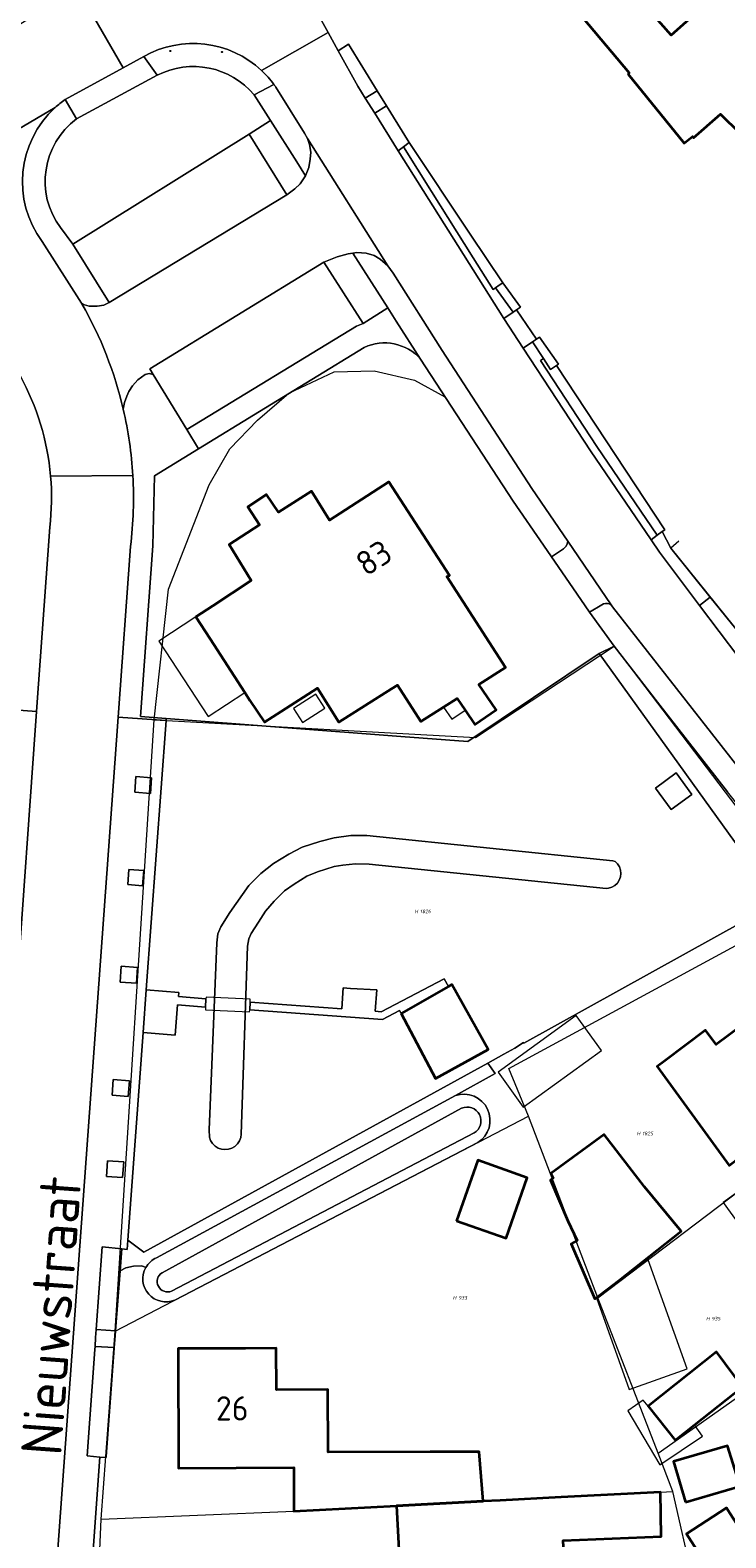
# Model space of a CAD drawing. Header units: metres. Extents: x 104777 to 177370, y 409697 to 438337.
# Tile 119 of 133: x 129805 to 129857, y 423525 to 423637. Entities that reach past the tile are written whole.
import ezdxf
from ezdxf.enums import TextEntityAlignment as Align
from ezdxf.lldxf.tags import DXFTag

# ---------------------------------------------------------------- set-up
doc = ezdxf.new("R2010")
doc.units = ezdxf.units.M
for name, color, linetype, lineweight in [('B-WE-GR-BEPLANTING_CULTUUR_HEESTERS-GV', 90, 'Continuous', 18), ('B-WE-GR-GROENVOORZIENING-GV', 80, 'Continuous', 18), ('B-WE-GR-HAAG-GV', 90, 'Continuous', 13), ('B-WE-IE-MEUBILAIR-S', 7, 'Continuous', 25), ('B-WE-IE-MEUBILAIR_WEGMEUBILAIR-GV', 7, 'Continuous', 18), ('B-WE-IE-TERREINAFSCHEIDING_KUNSTMATIG_HEKWERK-G', 20, 'IE-TERREINAFSCHEIDING_KUNSTMATIG-SO', 18), ('B-WE-IE-TERREINAFSCHEIDING_KUNSTMATIG_MUUR-GV', 90, 'Continuous', 18), ('B-WE-KG-GRENS_PERCEEL-G', 150, 'KG-PERCEEL-SO', 18), ('B-WE-KG-GRENS_PERCEEL-S', 150, 'Continuous', 25), ('B-WE-KW-KUNSTWERK_DEK-GV', 170, 'Continuous', 18), ('B-WE-OG-BEBOUWING-G', 7, 'Continuous', 35), ('B-WE-OG-BEBOUWING-GV', 7, 'Continuous', 35), ('B-WE-OG-BEBOUWING_HUISNUMMER-T18', 10, 'Continuous', 18), ('B-WE-OG-BEBOUWING_LUIFEL-GV', 7, 'Continuous', 18), ('B-WE-OG-BEBOUWING_SCHUUR-GV', 7, 'Continuous', 18), ('B-WE-OG-BEBOUWING_STRAATNAAM-T18', 10, 'Continuous', 18), ('B-WE-OG-TERREIN_BEGROEID-GV', 7, 'Continuous', 18), ('B-WE-OG-TERREIN_ERF-GV', 7, 'Continuous', 18), ('B-WE-OG-TERREIN_OEVER-GV', 7, 'Continuous', 18), ('B-WE-OG-WATER_SLOOT-GV', 120, 'Continuous', 18), ('B-WE-VH-OPENVERHARDING-GV', 90, 'Continuous', 18), ('B-WE-VH-OPENVERHARDING_BETONELEMENT-GV', 90, 'Continuous', 18), ('B-WE-VH-OPENVERHARDING_BETONSTRAATSTEEN-GV', 90, 'Continuous', 18), ('B-WE-VH-OPENVERHARDING_STRAATBAKSTEEN-GV', 90, 'Continuous', 18), ('B-WE-VH-OPENVERHARDING_TEGEL-GV', 90, 'Continuous', 18)]:
    doc.layers.add(name, color=color, linetype=linetype, lineweight=lineweight)
doc.styles.add('NLCS-ISO', font='NLCS-ISO.ttf')
doc.styles.add('NLCS-ISO-M20-T18', font='NLCS-ISO.ttf', dxfattribs={"height": 0.036})
doc.styles.get("Standard").update_dxf_attribs({"font": 'Romans.shx'})
doc.linetypes.add('IE-TERREINAFSCHEIDING_KUNSTMATIG-SO', pattern='A,4,[82,NLCS.SHX,S=0.75,R=90,X=0,Y=0],4,-2', length=10)
tags = doc.linetypes.add('KG-PERCEEL-SO', pattern='A,5.5,-2,["P",Standard,S=1.8,R=0,X=-0.5,Y=-0.9],-2,5.5,-2,[5,NLCS.SHX,S=0.75,R=0,X=0,Y=0],-2', length=19).pattern_tags.tags
tags[6] = DXFTag(74, 10)

# ---------------------------------------------------------------- blocks, each defined once
blk = doc.blocks.new('SKG-PERCEELNUMMER-SO')
at = {"style": 'NLCS-ISO', "oblique": 10, "flags": 1}
for tag, p in [('GEMEENTECODE', (0, 2.55)), ('PERCEELGROOTTE', (0, -2.45))]:
    blk.add_attdef(tag, text='', height=1.8, dxfattribs=at).set_placement(p, align=Align.MIDDLE_CENTER)
at = {"style": 'NLCS-ISO', "oblique": 10}
blk.add_attdef('SECTIE', text='', height=1.8, dxfattribs=at).set_placement((-0.5, 0), align=Align.MIDDLE_RIGHT)
blk.add_attdef('PERCEELNUMMER', text='', height=1.8, dxfattribs=at).set_placement((0.5, 0), align=Align.MIDDLE_LEFT)
blk = doc.blocks.new('SIE-MEUBILAIR_PAAL_AFSLUITPAAL-SO')
blk.add_circle((0, 0), 0.75)
at = {"style": 'NLCS-ISO'}
blk.add_text('af', height=0.75, dxfattribs=at).set_placement((0, 0.1), align=Align.MIDDLE_CENTER)

msp = doc.modelspace()

# ---------------------------------------------------------------- linework, layer by layer
at = {"layer": 'B-WE-GR-BEPLANTING_CULTUUR_HEESTERS-GV', "ltscale": 20, "flags": 128}
for points in [[(129823.99, 423624.866), (129824.599, 423625.317), (129824.992, 423625.676), (129825.375, 423626.256), (129824.74, 423627.3), (129822.789, 423630.359), (129821.223, 423629.36)], [(129828.891, 423620.542), (129828.545, 423620.495), (129827.727, 423620.266), (129826.753, 423619.881), (129829.667, 423615.329), (129831.482, 423616.489)], [(129809.883, 423540.81), (129811.315, 423540.708), (129811.648, 423545.149), (129811.771, 423546.781), (129810.33, 423546.93)], [(129809.792, 423539.558), (129809.774, 423539.32), (129809.2, 423531.46), (129810.16, 423531.36), (129810.611, 423531.327), (129810.617, 423531.403), (129811.219, 423539.428), (129811.222, 423539.468)]]:
    msp.add_lwpolyline(points, close=True, dxfattribs=at)
at = {"layer": 'B-WE-GR-GROENVOORZIENING-GV', "ltscale": 20, "flags": 128}
for points in [[(129830.51, 423630.91), (129831.379, 423631.448), (129830.683, 423632.568), (129829.806, 423632.031)], [(129839.456, 423617.962), (129839.743, 423618.164), (129840.002, 423618.346), (129837.594, 423621.951), (129833.06, 423628.736), (129832.644, 423628.417), (129834.719, 423625.12), (129837.813, 423620.205), (129839.29, 423617.858)], [(129843.98, 423612.223), (129843.546, 423611.921), (129843.009, 423612.736), (129842.792, 423612.595), (129846.964, 423606.217), (129851.446, 423599.642), (129851.814, 423599.911), (129852, 423600.042)], [(129812.82, 423581.764), (129812.732, 423580.607), (129813.892, 423580.519), (129813.979, 423581.676)], [(129812.296, 423574.884), (129812.211, 423573.766), (129813.314, 423573.682), (129813.398, 423574.8)], [(129811.74, 423567.71), (129811.652, 423566.546), (129812.855, 423566.455), (129812.943, 423567.619)], [(129811.14, 423559.326), (129811.052, 423558.162), (129812.254, 423558.071), (129812.342, 423559.235)], [(129810.721, 423553.312), (129810.633, 423552.148), (129811.836, 423552.057), (129811.924, 423553.221)]]:
    msp.add_lwpolyline(points, close=True, dxfattribs=at)
at = {"layer": 'B-WE-GR-HAAG-GV', "ltscale": 20, "flags": 128}
for points in [[(129830.51, 423630.91), (129831.379, 423631.448), (129830.683, 423632.568), (129829.806, 423632.031)], [(129840.002, 423618.346), (129837.594, 423621.951), (129833.06, 423628.736), (129832.644, 423628.417), (129834.719, 423625.12), (129837.813, 423620.205), (129839.29, 423617.858), (129839.456, 423617.962), (129839.743, 423618.164)], [(129843.009, 423612.736), (129842.792, 423612.595), (129846.964, 423606.217), (129851.446, 423599.642), (129851.814, 423599.911), (129852, 423600.042), (129843.98, 423612.223), (129843.546, 423611.921)]]:
    msp.add_lwpolyline(points, close=True, dxfattribs=at)
at = {"layer": 'B-WE-IE-MEUBILAIR_WEGMEUBILAIR-GV', "ltscale": 20, "flags": 128}
for points in [[(129812.82, 423581.764), (129812.732, 423580.607), (129813.892, 423580.519), (129813.979, 423581.676)], [(129812.296, 423574.884), (129812.211, 423573.766), (129813.314, 423573.682), (129813.398, 423574.8)], [(129811.74, 423567.71), (129811.652, 423566.546), (129812.855, 423566.455), (129812.943, 423567.619)], [(129811.14, 423559.326), (129811.052, 423558.162), (129812.254, 423558.071), (129812.342, 423559.235)], [(129810.721, 423553.312), (129810.633, 423552.148), (129811.836, 423552.057), (129811.924, 423553.221)]]:
    msp.add_lwpolyline(points, close=True, dxfattribs=at)
at = {"layer": 'B-WE-IE-TERREINAFSCHEIDING_KUNSTMATIG_HEKWERK-G', "ltscale": 20, "flags": 128}
for points in [[(129815.07, 423586.08), (129832.447, 423584.728), (129837.403, 423584.361), (129847.15, 423590.88)], [(129847.15, 423590.88), (129860.4, 423572.47)], [(129815.07, 423586.08), (129815.059, 423585.932)], [(129813.588, 423565.97), (129815.059, 423585.932)], [(129838.898, 423560.542), (129840.082, 423561.193), (129840.9, 423561.647), (129841.534, 423562.057), (129841.562, 423562.014), (129860.4, 423572.47)], [(129813.354, 423562.805), (129813.588, 423565.97)], [(129812.22, 423547.415), (129813.354, 423562.805)], [(129812.22, 423547.415), (129813.415, 423546.523), (129838.898, 423560.542)]]:
    msp.add_lwpolyline(points, dxfattribs=at)
at = {"layer": 'B-WE-IE-TERREINAFSCHEIDING_KUNSTMATIG_MUUR-GV', "ltscale": 20, "flags": 128}
for points in [[(129840.762, 423616.157), (129841.022, 423616.342), (129841.308, 423616.546), (129840.002, 423618.346), (129839.743, 423618.164), (129839.456, 423617.962)], [(129842.502, 423614.177), (129842.2, 423613.963), (129843.009, 423612.736), (129843.546, 423611.921), (129843.98, 423612.223), (129844.13, 423612.329), (129842.709, 423614.324)]]:
    msp.add_lwpolyline(points, close=True, dxfattribs=at)
at = {"layer": 'B-WE-KG-GRENS_PERCEEL-G', "ltscale": 20, "flags": 128}
for points in [[(129814.175, 423585.981), (129815.242, 423595.652), (129818.238, 423603.367), (129819.791, 423606.035), (129821.826, 423608.177), (129824.141, 423610.163), (129827.517, 423611.743), (129830.469, 423611.83), (129833.458, 423611.123), (129835.717, 423609.901), (129840.77, 423602.17), (129846.58, 423593.72), (129848.247, 423591.416)], [(129853.048, 423599.212), (129852.438, 423598.68), (129861.079, 423587.99)], [(129814.175, 423585.981), (129837.989, 423584.651), (129848.247, 423591.416)], [(129848.247, 423591.416), (129862.832, 423572.261)], [(129811.273, 423540.687), (129814.175, 423585.981)], [(129841.911, 423556.614), (129840.447, 423560.141), (129862.832, 423572.261)], [(129847.031, 423543.14), (129871.282, 423561.526)], [(129811.273, 423540.687), (129841.911, 423556.614)], [(129847.031, 423543.14), (129841.911, 423556.614)], [(129851.501, 423531.643), (129879.469, 423551.378)], [(129851.501, 423531.643), (129847.031, 423543.14)], [(129810.237, 423526.768), (129811.273, 423540.687)], [(129852.604, 423528.8), (129851.501, 423531.643)], [(129810.237, 423526.768), (129824.52, 423527.36), (129852.604, 423528.8)], [(129854.114, 423522.183), (129852.604, 423528.8)], [(129809.854, 423515.858), (129809.808, 423516.556), (129810.237, 423526.768)]]:
    msp.add_lwpolyline(points, dxfattribs=at)
at = {"layer": 'B-WE-KW-KUNSTWERK_DEK-GV', "ltscale": 20, "flags": 128}
msp.add_lwpolyline([(129818.013, 423565.306), (129817.984, 423564.685), (129817.974, 423564.493), (129821.246, 423564.338), (129821.254, 423564.492), (129821.28, 423565.06), (129821.29, 423565.272), (129818.019, 423565.426)], close=True, dxfattribs=at)
at = {"layer": 'B-WE-OG-BEBOUWING-G', "ltscale": 20, "flags": 128}
for points in [[(129817.266, 423593.601), (129818.329, 423591.972), (129820.886, 423587.991), (129821.27, 423587.394), (129822.345, 423585.789), (129823.593, 423586.599), (129826.269, 423588.314), (129827.843, 423585.804), (129831.747, 423588.271), (129832.189, 423588.55), (129833.922, 423585.835), (129835.603, 423586.908), (129836.617, 423587.556), (129837.209, 423586.694), (129837.94, 423585.63), (129839.507, 423586.707), (129838.22, 423588.579), (129840.21, 423589.85), (129835.86, 423596.58), (129836.06, 423596.66), (129831.57, 423603.6), (129827.16, 423600.75), (129825.82, 423602.92), (129823.38, 423601.35), (129822.5, 423602.67), (129821.12, 423601.76), (129821.98, 423600.42), (129819.74, 423598.97), (129821.356, 423596.303), (129818.515, 423594.419)], [(129852.015, 423560.721), (129851.431, 423560.284), (129856.765, 423552.967), (129857.627, 423553.63), (129860.019, 423555.47), (129860.038, 423555.484), (129860.45, 423555.79), (129864.46, 423558.79), (129859.86, 423564.94), (129855.81, 423561.91), (129855.02, 423562.97)], [(129844.825, 423548.844), (129845.505, 423547.393), (129845.059, 423547.145), (129846.827, 423543.087), (129848.608, 423544.426), (129853.215, 423548.092), (129850.509, 423551.38), (129847.518, 423555.242), (129843.566, 423552.369), (129843.723, 423552.021), (129843.528, 423551.874)], [(129832.129, 423527.756), (129838.543, 423528.079), (129838.255, 423531.749), (129834.612, 423531.738), (129827.066, 423531.71), (129827.049, 423536.362), (129823.234, 423536.348), (129823.223, 423539.415), (129820.94, 423539.41), (129815.94, 423539.39), (129815.97, 423530.54), (129824.51, 423530.58), (129824.52, 423527.36)], [(129838.543, 423528.079), (129832.129, 423527.756), (129832.559, 423519.361), (129844.743, 423519.986), (129844.477, 423525.169), (129851.741, 423525.475), (129851.673, 423528.751), (129844.313, 423528.374), (129839.815, 423528.143)]]:
    msp.add_lwpolyline(points, close=True, dxfattribs=at)
at = {"layer": 'B-WE-OG-BEBOUWING-GV', "ltscale": 20, "flags": 128}
for points in [[(129843.046, 423641.45), (129844.657, 423639.526), (129849.36, 423633.91), (129849.3, 423633.8), (129853.44, 423628.68), (129854.05, 423629.17), (129854.13, 423629.09), (129856.14, 423630.84), (129859, 423628.02), (129866.22, 423622.29), (129866.73, 423622.88), (129871.02, 423618.71), (129876.505, 423624.155), (129878.02, 423625.66), (129873.5, 423629.65), (129872.13, 423628.35), (129856.95, 423640.69), (129856.42, 423640.214), (129852.48, 423636.68), (129842.58, 423647.9), (129839.78, 423645.35)], [(129817.266, 423593.601), (129818.329, 423591.972), (129820.886, 423587.991), (129821.27, 423587.394), (129822.345, 423585.789), (129823.593, 423586.599), (129826.269, 423588.314), (129827.843, 423585.804), (129831.747, 423588.271), (129832.189, 423588.55), (129833.922, 423585.835), (129835.603, 423586.908), (129836.617, 423587.556), (129837.209, 423586.694), (129837.94, 423585.63), (129839.507, 423586.707), (129838.22, 423588.579), (129840.21, 423589.85), (129835.86, 423596.58), (129836.06, 423596.66), (129831.57, 423603.6), (129827.16, 423600.75), (129825.82, 423602.92), (129823.38, 423601.35), (129822.5, 423602.67), (129821.12, 423601.76), (129821.98, 423600.42), (129819.74, 423598.97), (129821.356, 423596.303), (129818.515, 423594.419)], [(129832.468, 423564.222), (129835.021, 423559.41), (129838.924, 423561.545), (129836.219, 423566.363), (129835.976, 423566.224)], [(129852.015, 423560.721), (129851.431, 423560.284), (129856.765, 423552.967), (129857.627, 423553.63), (129860.019, 423555.47), (129860.038, 423555.484), (129860.45, 423555.79), (129864.46, 423558.79), (129859.86, 423564.94), (129855.81, 423561.91), (129855.02, 423562.97)], [(129844.825, 423548.844), (129845.505, 423547.393), (129845.059, 423547.145), (129846.827, 423543.087), (129848.608, 423544.426), (129853.215, 423548.092), (129850.509, 423551.38), (129847.518, 423555.242), (129843.566, 423552.369), (129843.723, 423552.021), (129843.528, 423551.874)], [(129836.583, 423548.868), (129840.239, 423547.578), (129841.817, 423552.05), (129838.161, 423553.34)], [(129832.129, 423527.756), (129838.543, 423528.079), (129838.255, 423531.749), (129834.612, 423531.738), (129827.066, 423531.71), (129827.049, 423536.362), (129823.234, 423536.348), (129823.223, 423539.415), (129820.94, 423539.41), (129815.94, 423539.39), (129815.97, 423530.54), (129824.51, 423530.58), (129824.52, 423527.36)], [(129854.195, 423533.737), (129857.767, 423536.57), (129855.828, 423539.14), (129850.773, 423535.132), (129852.773, 423532.609)], [(129853.528, 423528.021), (129857.594, 423529.209), (129856.656, 423532.198), (129852.649, 423531.026)], [(129838.543, 423528.079), (129832.129, 423527.756), (129832.559, 423519.361), (129844.743, 423519.986), (129844.477, 423525.169), (129851.741, 423525.475), (129851.673, 423528.751), (129844.313, 423528.374), (129839.815, 423528.143)], [(129858.469, 423524.657), (129858.41, 423524.749), (129856.83, 423527.2), (129856.58, 423527.589), (129853.607, 423525.672), (129855.496, 423522.741)]]:
    msp.add_lwpolyline(points, close=True, dxfattribs=at)
at = {"layer": 'B-WE-OG-BEBOUWING_LUIFEL-GV', "ltscale": 20, "flags": 128}
for points in [[(129817.266, 423593.601), (129814.522, 423591.801), (129818.184, 423586.219), (129820.886, 423587.991), (129818.329, 423591.972)], [(129836.617, 423587.556), (129835.603, 423586.908), (129836.218, 423586.013), (129837.209, 423586.694)], [(129839.646, 423559.861), (129841.521, 423557.281), (129847.302, 423561.482), (129845.427, 423564.062)], [(129861.265, 423553.775), (129858.799, 423551.997), (129856.333, 423550.218), (129858.083, 423547.792), (129858.41, 423548.014), (129858.951, 423548.418), (129858.89, 423548.5), (129862.89, 423551.5), (129862.95, 423551.41), (129865.588, 423553.374), (129863.918, 423555.688)], [(129850.782, 423545.966), (129846.945, 423543.159), (129849.365, 423536.35), (129853.668, 423537.886)], [(129854.195, 423533.737), (129852.773, 423532.609), (129850.773, 423535.132), (129850.393, 423535.564), (129849.257, 423534.778), (129851.643, 423530.783), (129854.793, 423532.905)]]:
    msp.add_lwpolyline(points, close=True, dxfattribs=at)
at = {"layer": 'B-WE-OG-BEBOUWING_SCHUUR-GV', "ltscale": 20, "flags": 128}
msp.add_lwpolyline([(129824.491, 423586.82), (129825.157, 423585.774), (129826.81, 423586.826), (129826.144, 423587.873)], close=True, dxfattribs=at)
at = {"layer": 'B-WE-OG-TERREIN_BEGROEID-GV', "ltscale": 20}
for points in [[(129821.57, 423632.27, 0.3500805), (129814.4, 423633.72)], [(129808.43, 423630.49, 0.4141263), (129807.23, 423622.43)], [(129813.55, 423545.391, -0.1629807), (129814.353, 423546.122)]]:
    msp.add_lwpolyline(points, format="xyb", dxfattribs=at)
at = {"layer": 'B-WE-OG-TERREIN_BEGROEID-GV', "ltscale": 20, "flags": 128}
for points in [[(129814.4, 423633.72), (129808.43, 423630.49)], [(129807.23, 423622.43), (129808.15, 423621.218), (129821.223, 423629.36), (129822.789, 423630.359), (129821.57, 423632.27)], [(129814.353, 423546.122), (129836.496, 423558.131), (129839.435, 423559.767), (129838.898, 423560.542), (129813.415, 423546.523), (129812.22, 423547.415), (129812.17, 423546.74)], [(129812.17, 423546.74), (129811.771, 423546.781), (129811.648, 423545.149), (129812.064, 423545.385), (129812.636, 423545.492), (129813.268, 423545.516), (129813.55, 423545.391)]]:
    msp.add_lwpolyline(points, dxfattribs=at)
for points in [[(129815.07, 423586.08), (129815.059, 423585.932), (129813.588, 423565.97), (129816.003, 423565.776), (129815.978, 423565.47), (129818.013, 423565.306), (129817.984, 423564.685), (129815.914, 423564.852), (129815.734, 423562.614), (129813.354, 423562.805), (129812.22, 423547.415), (129813.415, 423546.523), (129838.898, 423560.542), (129840.082, 423561.193), (129840.9, 423561.647), (129841.534, 423562.057), (129841.562, 423562.014), (129860.4, 423572.47), (129847.15, 423590.88), (129837.403, 423584.361), (129832.447, 423584.728)], [(129852.475, 423579.317), (129851.303, 423580.919), (129852.843, 423582.046), (129854.016, 423580.444)], [(129829.94, 423577.403), (129828.746, 423577.397), (129827.497, 423577.229), (129826.44, 423576.956), (129825.15, 423576.526), (129824.156, 423576.027), (129823.014, 423575.328), (129822.083, 423574.589), (129821.19, 423573.691), (129819.769, 423571.696), (129819.113, 423570.637), (129818.901, 423570.128), (129818.817, 423569.439), (129818.241, 423555.593), (129818.268, 423555.042), (129818.358, 423554.795), (129818.501, 423554.574), (129818.688, 423554.389), (129818.911, 423554.25), (129819.158, 423554.162), (129819.419, 423554.131), (129819.681, 423554.157), (129819.931, 423554.239), (129820.156, 423554.374), (129820.347, 423554.555), (129820.494, 423554.773), (129820.59, 423555.018), (129820.63, 423555.278), (129821.098, 423569.211), (129821.177, 423569.755), (129821.366, 423570.14), (129821.898, 423570.983), (129822.415, 423571.79), (129823.067, 423572.536), (129823.819, 423573.308), (129824.549, 423573.795), (129825.493, 423574.397), (129826.27, 423574.699), (129827.497, 423575.101), (129828.148, 423575.203), (129829.078, 423575.295), (129830.091, 423575.283), (129847.651, 423573.464), (129847.836, 423573.489), (129848.08, 423573.567), (129848.301, 423573.697), (129848.486, 423573.875), (129848.627, 423574.089), (129848.715, 423574.33), (129848.746, 423574.585), (129848.718, 423574.84), (129848.634, 423575.082), (129848.496, 423575.299), (129848.314, 423575.479), (129848.147, 423575.529)], [(129818.241, 423555.593), (129818.817, 423569.439), (129818.901, 423570.128), (129819.113, 423570.637), (129819.769, 423571.696), (129821.19, 423573.691), (129822.083, 423574.589), (129823.014, 423575.328), (129824.156, 423576.027), (129825.15, 423576.526), (129826.44, 423576.956), (129827.497, 423577.229), (129828.746, 423577.397), (129829.94, 423577.403), (129848.147, 423575.529), (129848.314, 423575.479), (129848.496, 423575.299), (129848.634, 423575.082), (129848.718, 423574.84), (129848.746, 423574.585), (129848.715, 423574.33), (129848.627, 423574.089), (129848.486, 423573.875), (129848.301, 423573.697), (129848.08, 423573.567), (129847.836, 423573.489), (129847.651, 423573.464), (129830.091, 423575.283), (129829.078, 423575.295), (129828.148, 423575.203), (129827.497, 423575.101), (129826.27, 423574.699), (129825.493, 423574.397), (129824.549, 423573.795), (129823.819, 423573.308), (129823.067, 423572.536), (129822.415, 423571.79), (129821.898, 423570.983), (129821.366, 423570.14), (129821.177, 423569.755), (129821.098, 423569.211), (129820.63, 423555.278), (129820.59, 423555.018), (129820.494, 423554.773), (129820.347, 423554.555), (129820.156, 423554.374), (129819.931, 423554.239), (129819.681, 423554.157), (129819.419, 423554.131), (129819.158, 423554.162), (129818.911, 423554.25), (129818.688, 423554.389), (129818.501, 423554.574), (129818.358, 423554.795), (129818.268, 423555.042)], [(129832.468, 423564.222), (129832.359, 423564.427), (129831.101, 423563.77), (129821.254, 423564.492), (129821.28, 423565.06), (129828.076, 423564.562), (129828.178, 423566.108), (129828.721, 423566.072), (129830.67, 423565.98), (129830.544, 423564.381), (129830.982, 423564.349), (129835.656, 423566.792), (129835.976, 423566.224), (129836.219, 423566.363), (129838.924, 423561.545), (129835.021, 423559.41)]]:
    msp.add_lwpolyline(points, close=True, dxfattribs=at)
at = {"layer": 'B-WE-OG-TERREIN_ERF-GV', "ltscale": 20, "flags": 128}
for points in [[(129818.58, 423652.25), (129827.062, 423636.881), (129827.803, 423635.539), (129828.561, 423636.022), (129830.683, 423632.568), (129831.379, 423631.448), (129833.06, 423628.736), (129837.594, 423621.951), (129840.002, 423618.346), (129841.308, 423616.546), (129841.022, 423616.342), (129842.502, 423614.177), (129842.709, 423614.324), (129844.13, 423612.329), (129843.98, 423612.223), (129852, 423600.042), (129851.814, 423599.911), (129852.438, 423598.68), (129855.375, 423595.046), (129860.74, 423588.41)], [(129842.58, 423647.9), (129852.48, 423636.68), (129856.42, 423640.214)], [(129948.173, 423563.721), (129939.658, 423570.867), (129931.972, 423576.838), (129923.224, 423584.039), (129903.616, 423599.119), (129901.642, 423600.784), (129899.066, 423602.956), (129898.334, 423603.574), (129897.978, 423603.874), (129890.121, 423611.289), (129882.811, 423618.343), (129876.505, 423624.155), (129871.02, 423618.71), (129866.73, 423622.88), (129866.22, 423622.29), (129859, 423628.02), (129856.14, 423630.84), (129854.13, 423629.09), (129854.05, 423629.17), (129853.44, 423628.68), (129849.3, 423633.8), (129849.36, 423633.91), (129844.657, 423639.526)], [(129829.73, 423613.55), (129821.98, 423608.8), (129817.468, 423606.046), (129814.206, 423604.055), (129814.067, 423598.856), (129813.17, 423586.22), (129815.07, 423586.08), (129832.447, 423584.728), (129837.403, 423584.361), (129847.15, 423590.88), (129848.247, 423591.416), (129846.423, 423593.949), (129845.193, 423595.737), (129843.607, 423598.043), (129843.018, 423598.9), (129840.77, 423602.17), (129833.91, 423612.69)], [(129900.109, 423520.524), (129896.02, 423526.824), (129891.97, 423532.86), (129888.81, 423537.58), (129888.75, 423538.25), (129880.93, 423549.01), (129881.38, 423549.36), (129871.955, 423561.321), (129865.086, 423570.039), (129862.54, 423573.27), (129860.4, 423572.47), (129841.562, 423562.014), (129841.534, 423562.057), (129840.9, 423561.647), (129840.082, 423561.193), (129838.898, 423560.542), (129839.435, 423559.767), (129836.496, 423558.131)], [(129838.148, 423554.658), (129815.697, 423542.987)], [(129813.55, 423545.391), (129813.268, 423545.516), (129812.636, 423545.492), (129812.064, 423545.385), (129811.648, 423545.149), (129811.315, 423540.708), (129811.287, 423540.329), (129811.222, 423539.468), (129811.219, 423539.428), (129810.617, 423531.403), (129810.611, 423531.327), (129810.16, 423531.36), (129809.49, 423522.03), (129808.58, 423521.31)]]:
    msp.add_lwpolyline(points, dxfattribs=at)
at = {"layer": 'B-WE-OG-TERREIN_ERF-GV', "ltscale": 20}
for points in [[(129833.91, 423612.69, 0.3344674), (129829.73, 423613.55)], [(129836.496, 423558.131, -0.8907919), (129838.148, 423554.658)], [(129815.697, 423542.987, -0.7117128), (129813.55, 423545.391)]]:
    msp.add_lwpolyline(points, format="xyb", dxfattribs=at)
at = {"layer": 'B-WE-OG-TERREIN_ERF-GV', "ltscale": 20, "flags": 128}
for points in [[(129820.886, 423587.991), (129818.329, 423591.972), (129817.266, 423593.601), (129818.515, 423594.419), (129821.356, 423596.303), (129819.74, 423598.97), (129821.98, 423600.42), (129821.12, 423601.76), (129822.5, 423602.67), (129823.38, 423601.35), (129825.82, 423602.92), (129827.16, 423600.75), (129831.57, 423603.6), (129836.06, 423596.66), (129835.86, 423596.58), (129840.21, 423589.85), (129838.22, 423588.579), (129839.507, 423586.707), (129837.94, 423585.63), (129837.209, 423586.694), (129836.617, 423587.556), (129835.603, 423586.908), (129833.922, 423585.835), (129832.189, 423588.55), (129831.747, 423588.271), (129827.843, 423585.804), (129826.269, 423588.314), (129823.593, 423586.599), (129822.345, 423585.789), (129821.27, 423587.394)], [(129855.375, 423595.046), (129852.438, 423598.68), (129851.814, 423599.911), (129851.446, 423599.642), (129850.986, 423599.305), (129851.61, 423598.39), (129854.584, 423594.449)], [(129857.627, 423553.63), (129856.765, 423552.967), (129851.431, 423560.284), (129852.015, 423560.721), (129855.02, 423562.97), (129855.81, 423561.91), (129859.86, 423564.94), (129864.46, 423558.79), (129860.45, 423555.79), (129860.038, 423555.484), (129860.019, 423555.47)], [(129844.825, 423548.844), (129843.528, 423551.874), (129843.723, 423552.021), (129843.566, 423552.369), (129847.518, 423555.242), (129850.509, 423551.38), (129853.215, 423548.092), (129848.608, 423544.426), (129846.827, 423543.087), (129845.059, 423547.145), (129845.505, 423547.393)], [(129836.583, 423548.868), (129838.161, 423553.34), (129841.817, 423552.05), (129840.239, 423547.578)], [(129832.129, 423527.756), (129824.52, 423527.36), (129824.51, 423530.58), (129815.97, 423530.54), (129815.94, 423539.39), (129820.94, 423539.41), (129823.223, 423539.415), (129823.234, 423536.348), (129827.049, 423536.362), (129827.066, 423531.71), (129834.612, 423531.738), (129838.255, 423531.749), (129838.543, 423528.079), (129839.815, 423528.143), (129844.313, 423528.374), (129851.673, 423528.751), (129851.741, 423525.475), (129844.477, 423525.169), (129844.743, 423519.986), (129832.559, 423519.361)], [(129850.773, 423535.132), (129855.828, 423539.14), (129857.767, 423536.57), (129854.195, 423533.737), (129852.773, 423532.609)], [(129853.528, 423528.021), (129852.649, 423531.026), (129856.656, 423532.198), (129857.594, 423529.209)], [(129858.41, 423524.749), (129858.469, 423524.657), (129855.496, 423522.741), (129853.607, 423525.672), (129856.58, 423527.589), (129856.83, 423527.2)]]:
    msp.add_lwpolyline(points, close=True, dxfattribs=at)
at = {"layer": 'B-WE-OG-TERREIN_OEVER-GV', "ltscale": 20, "flags": 128}
for points in [[(129836.496, 423558.131), (129814.353, 423546.122)], [(129814.763, 423545.015), (129836.944, 423557.2)], [(129837.87, 423555.367), (129815.465, 423543.648)], [(129815.697, 423542.987), (129838.148, 423554.658)]]:
    msp.add_lwpolyline(points, dxfattribs=at)
at = {"layer": 'B-WE-OG-TERREIN_OEVER-GV', "ltscale": 20}
for points in [[(129838.148, 423554.658, 0.8907919), (129836.496, 423558.131)], [(129836.944, 423557.2, -0.9485558), (129837.87, 423555.367)], [(129814.353, 423546.122, 0.1629807), (129813.55, 423545.391)], [(129813.55, 423545.391, 0.7117128), (129815.697, 423542.987)], [(129815.465, 423543.648, -0.9199589), (129814.763, 423545.015)]]:
    msp.add_lwpolyline(points, format="xyb", dxfattribs=at)
at = {"layer": 'B-WE-OG-WATER_SLOOT-GV', "ltscale": 20, "flags": 128}
for points in [[(129836.944, 423557.2), (129814.763, 423545.015)], [(129815.465, 423543.648), (129837.87, 423555.367)]]:
    msp.add_lwpolyline(points, dxfattribs=at)
at = {"layer": 'B-WE-OG-WATER_SLOOT-GV', "ltscale": 20}
for points in [[(129837.87, 423555.367, 0.9485558), (129836.944, 423557.2)], [(129814.763, 423545.015, 0.9199589), (129815.465, 423543.648)]]:
    msp.add_lwpolyline(points, format="xyb", dxfattribs=at)
at = {"layer": 'B-WE-VH-OPENVERHARDING-GV', "ltscale": 20, "flags": 128}
for points in [[(129847.15, 423590.88), (129860.4, 423572.47), (129862.54, 423573.27), (129856.652, 423580.637), (129851.456, 423587.267), (129848.247, 423591.416)], [(129852.475, 423579.317), (129854.016, 423580.444), (129852.843, 423582.046), (129851.303, 423580.919)]]:
    msp.add_lwpolyline(points, close=True, dxfattribs=at)
at = {"layer": 'B-WE-VH-OPENVERHARDING_BETONELEMENT-GV', "ltscale": 20, "flags": 128}
msp.add_lwpolyline([(129817.984, 423564.685), (129817.974, 423564.493), (129821.246, 423564.338), (129821.254, 423564.492), (129821.28, 423565.06), (129821.29, 423565.272), (129818.019, 423565.426), (129818.013, 423565.306)], close=True, dxfattribs=at)
at = {"layer": 'B-WE-VH-OPENVERHARDING_BETONSTRAATSTEEN-GV', "ltscale": 20, "flags": 128}
for points in [[(129822.135, 423634.068), (129827.062, 423636.881), (129818.58, 423652.25), (129817.385, 423654.474)], [(129809.65, 423640.87), (129808.487, 423640.15), (129811.885, 423634.281), (129813.4, 423635.11)], [(129807.57, 423631.92), (129811.885, 423634.281), (129808.487, 423640.15), (129787.06, 423626.88), (129778.275, 423621.435), (129776.283, 423620.2), (129767.401, 423614.695), (129766.208, 423613.955), (129749.29, 423603.47)], [(129749.21, 423596.02), (129777.39, 423613.48), (129789.45, 423621.09), (129790.232, 423621.551), (129806.831, 423631.324)], [(129806.831, 423631.324), (129790.232, 423621.551), (129790.26, 423621.475)], [(129813.844, 423611.965), (129826.753, 423619.881), (129827.727, 423620.266), (129828.545, 423620.495), (129828.891, 423620.542), (129829.199, 423620.583), (129829.886, 423620.539), (129830.464, 423620.365), (129830.924, 423620.101), (129831.48, 423619.61), (129825.522, 423629.038), (129825.678, 423628.584), (129825.773, 423628.027), (129825.739, 423627.508), (129825.63, 423626.877), (129825.375, 423626.256), (129824.992, 423625.676), (129824.599, 423625.317), (129823.99, 423624.866), (129810.83, 423616.88), (129810.436, 423616.684), (129809.941, 423616.607), (129809.369, 423616.607), (129809.024, 423616.702), (129808.786, 423616.833), (129808.82, 423616.78)], [(129808.82, 423616.78), (129808.786, 423616.833), (129805.88, 423621.4)], [(129811.888, 423608.973), (129811.978, 423609.476), (129812.142, 423609.949), (129812.287, 423610.303), (129812.562, 423610.707), (129812.973, 423611.146), (129813.508, 423611.551), (129813.81, 423611.633), (129814.091, 423611.563), (129813.844, 423611.965)], [(129806.5, 423604.02), (129812.596, 423604.064)], [(129812.596, 423604.064), (129806.5, 423604.02)], [(129806.44, 423600.24), (129805.467, 423586.593), (129803.949, 423565.291), (129803.528, 423559.383), (129803.171, 423554.379), (129801.697, 423533.69), (129801.494, 423530.846), (129801.25, 423527.417), (129801.215, 423526.919), (129800.26, 423513.51)], [(129806.76, 423520.79), (129811.502, 423586.169), (129812.42, 423598.82)]]:
    msp.add_lwpolyline(points, dxfattribs=at)
at = {"layer": 'B-WE-VH-OPENVERHARDING_BETONSTRAATSTEEN-GV', "ltscale": 20}
for points in [[(129813.4, 423635.11, -0.3278407), (129822.135, 423634.068)], [(129806.831, 423631.324, -0.032241), (129807.57, 423631.92)], [(129805.88, 423621.4, -0.3839002), (129806.831, 423631.324)], [(129808.82, 423616.78, -0.0727459), (129811.888, 423608.973)], [(129811.888, 423608.973, 0.0727459), (129808.82, 423616.78)], [(129804.24, 423611.47, -0.105196), (129806.5, 423604.02)], [(129812.596, 423604.064, 0.0429471), (129811.888, 423608.973)], [(129806.5, 423604.02, -0.0507977), (129806.44, 423600.24)], [(129812.42, 423598.82, 0.0453853), (129812.596, 423604.064)]]:
    msp.add_lwpolyline(points, format="xyb", dxfattribs=at)
at = {"layer": 'B-WE-VH-OPENVERHARDING_BETONSTRAATSTEEN-GV', "ltscale": 20, "flags": 128}
for points in [[(129823.99, 423624.866), (129821.223, 423629.36), (129808.15, 423621.218), (129810.83, 423616.88)], [(129840.762, 423616.157), (129839.456, 423617.962), (129839.29, 423617.858), (129837.813, 423620.205), (129834.719, 423625.12), (129832.644, 423628.417), (129832.26, 423628.123), (129840.085, 423615.69)], [(129826.753, 423619.881), (129813.844, 423611.965), (129814.091, 423611.563), (129816.6, 423607.47), (129829.17, 423615.14), (129829.667, 423615.329)], [(129841.522, 423613.494), (129846.49, 423605.9), (129850.986, 423599.305), (129851.446, 423599.642), (129846.964, 423606.217), (129842.792, 423612.595), (129843.009, 423612.736), (129842.2, 423613.963)], [(129860.74, 423588.41), (129855.375, 423595.046), (129854.584, 423594.449), (129857.496, 423590.591), (129859.806, 423587.671)]]:
    msp.add_lwpolyline(points, close=True, dxfattribs=at)
at = {"layer": 'B-WE-VH-OPENVERHARDING_STRAATBAKSTEEN-GV', "ltscale": 20, "flags": 128}
for points in [[(129857.496, 423590.591), (129854.584, 423594.449), (129851.61, 423598.39), (129850.986, 423599.305), (129846.49, 423605.9), (129841.522, 423613.494), (129840.085, 423615.69), (129832.26, 423628.123), (129830.51, 423630.91), (129829.806, 423632.031), (129829.26, 423632.9), (129827.803, 423635.539), (129827.062, 423636.881), (129822.135, 423634.068)], [(129823.19, 423632.84), (129825.312, 423629.425), (129825.522, 423629.038), (129831.48, 423619.61), (129831.884, 423619.065), (129835.52, 423613.32), (129842.15, 423603.11), (129844.816, 423599.201), (129848.032, 423594.483), (129848.13, 423594.34), (129863.51, 423574.7), (129883.23, 423549.75), (129894.25, 423534.51), (129902.49, 423522.57), (129911.14, 423507.86), (129914.02, 423502.81)]]:
    msp.add_lwpolyline(points, dxfattribs=at)
for points in [[(129828.561, 423636.022), (129827.803, 423635.539), (129829.26, 423632.9), (129829.806, 423632.031), (129830.683, 423632.568)], [(129830.51, 423630.91), (129832.26, 423628.123), (129832.644, 423628.417), (129833.06, 423628.736), (129831.379, 423631.448)], [(129842.2, 423613.963), (129842.502, 423614.177), (129841.022, 423616.342), (129840.762, 423616.157), (129840.085, 423615.69), (129841.522, 423613.494)], [(129843.607, 423598.043), (129845.193, 423595.737), (129846.423, 423593.949), (129847.335, 423594.487), (129847.466, 423594.553), (129847.61, 423594.587), (129847.758, 423594.586), (129847.901, 423594.551), (129848.032, 423594.483), (129844.816, 423599.201), (129844.764, 423598.991), (129844.659, 423598.803), (129844.508, 423598.648)]]:
    msp.add_lwpolyline(points, close=True, dxfattribs=at)
at = {"layer": 'B-WE-VH-OPENVERHARDING_STRAATBAKSTEEN-GV', "ltscale": 20}
for points in [[(129822.135, 423634.068, -0.0465859), (129823.045, 423633.044)], [(129823.045, 423633.044, -0.0143995), (129823.19, 423632.84)]]:
    msp.add_lwpolyline(points, format="xyb", dxfattribs=at)
at = {"layer": 'B-WE-VH-OPENVERHARDING_TEGEL-GV', "ltscale": 20, "flags": 128}
for points in [[(129811.885, 423634.281), (129807.57, 423631.92), (129808.43, 423630.49), (129814.4, 423633.72), (129813.4, 423635.11)], [(129833.91, 423612.69), (129840.77, 423602.17), (129843.018, 423598.9), (129843.607, 423598.043), (129844.508, 423598.648), (129844.659, 423598.803), (129844.764, 423598.991), (129844.816, 423599.201), (129842.15, 423603.11), (129835.52, 423613.32), (129831.884, 423619.065), (129831.48, 423619.61), (129830.924, 423620.101), (129830.464, 423620.365), (129829.886, 423620.539), (129829.199, 423620.583), (129828.891, 423620.542), (129831.482, 423616.489), (129832.109, 423615.507)], [(129805.467, 423586.593), (129803.799, 423586.71), (129802.234, 423565.032), (129803.418, 423564.997), (129803.611, 423565.009), (129803.765, 423565.049), (129803.845, 423565.112), (129803.913, 423565.21), (129803.949, 423565.291)], [(129812.82, 423581.764), (129813.979, 423581.676), (129813.892, 423580.519), (129812.732, 423580.607)], [(129812.296, 423574.884), (129813.398, 423574.8), (129813.314, 423573.682), (129812.211, 423573.766)], [(129811.74, 423567.71), (129812.943, 423567.619), (129812.855, 423566.455), (129811.652, 423566.546)], [(129817.984, 423564.685), (129818.013, 423565.306), (129815.978, 423565.47), (129816.003, 423565.776), (129813.588, 423565.97), (129813.354, 423562.805), (129815.734, 423562.614), (129815.914, 423564.852)], [(129821.254, 423564.492), (129831.101, 423563.77), (129832.359, 423564.427), (129832.468, 423564.222), (129835.976, 423566.224), (129835.656, 423566.792), (129830.982, 423564.349), (129830.544, 423564.381), (129830.67, 423565.98), (129828.721, 423566.072), (129828.178, 423566.108), (129828.076, 423564.562), (129821.28, 423565.06)], [(129811.14, 423559.326), (129812.342, 423559.235), (129812.254, 423558.071), (129811.052, 423558.162)], [(129810.721, 423553.312), (129811.924, 423553.221), (129811.836, 423552.057), (129810.633, 423552.148)], [(129811.315, 423540.708), (129809.883, 423540.81), (129809.84, 423540.221), (129809.792, 423539.558), (129811.222, 423539.468), (129811.287, 423540.329)]]:
    msp.add_lwpolyline(points, close=True, dxfattribs=at)
at = {"layer": 'B-WE-VH-OPENVERHARDING_TEGEL-GV', "ltscale": 20}
for points in [[(129822.135, 423634.068, 0.3278407), (129813.4, 423635.11)], [(129814.4, 423633.72, -0.3500805), (129821.57, 423632.27)], [(129823.045, 423633.044, 0.0465859), (129822.135, 423634.068)], [(129823.19, 423632.84, 0.0143995), (129823.045, 423633.044)], [(129807.57, 423631.92, 0.032241), (129806.831, 423631.324)], [(129806.831, 423631.324, 0.3839002), (129805.88, 423621.4)], [(129807.23, 423622.43, -0.4141263), (129808.43, 423630.49)], [(129829.73, 423613.55, -0.3344674), (129833.91, 423612.69)], [(129806.5, 423604.02, 0.105196), (129804.24, 423611.47)], [(129811.888, 423608.973, -0.0429471), (129812.596, 423604.064)], [(129806.44, 423600.24, 0.0507977), (129806.5, 423604.02)], [(129812.596, 423604.064, -0.0453853), (129812.42, 423598.82)]]:
    msp.add_lwpolyline(points, format="xyb", dxfattribs=at)
at = {"layer": 'B-WE-VH-OPENVERHARDING_TEGEL-GV', "ltscale": 20, "flags": 128}
for points in [[(129813.4, 423635.11), (129814.4, 423633.72)], [(129821.57, 423632.27), (129823.045, 423633.044)], [(129823.045, 423633.044), (129821.57, 423632.27), (129822.789, 423630.359), (129824.74, 423627.3), (129825.375, 423626.256), (129825.63, 423626.877), (129825.739, 423627.508), (129825.773, 423628.027), (129825.678, 423628.584), (129825.522, 423629.038), (129825.312, 423629.425), (129823.19, 423632.84)], [(129808.43, 423630.49), (129807.57, 423631.92)], [(129805.88, 423621.4), (129808.786, 423616.833), (129809.024, 423616.702), (129809.369, 423616.607), (129809.941, 423616.607), (129810.436, 423616.684), (129810.83, 423616.88), (129808.15, 423621.218), (129807.23, 423622.43)], [(129833.91, 423612.69), (129832.109, 423615.507), (129831.482, 423616.489), (129829.667, 423615.329), (129829.17, 423615.14), (129816.6, 423607.47), (129817.468, 423606.046), (129821.98, 423608.8), (129829.73, 423613.55)], [(129812.42, 423598.82), (129811.502, 423586.169), (129815.059, 423585.932), (129815.07, 423586.08), (129813.17, 423586.22), (129814.067, 423598.856), (129814.206, 423604.055), (129817.468, 423606.046), (129816.6, 423607.47), (129814.091, 423611.563), (129813.81, 423611.633), (129813.508, 423611.551), (129812.973, 423611.146), (129812.562, 423610.707), (129812.287, 423610.303), (129812.142, 423609.949), (129811.978, 423609.476), (129811.888, 423608.973)], [(129803.799, 423586.71), (129805.467, 423586.593), (129806.44, 423600.24)], [(129863.51, 423574.7), (129848.13, 423594.34), (129848.032, 423594.483), (129847.901, 423594.551), (129847.758, 423594.586), (129847.61, 423594.587), (129847.466, 423594.553), (129847.335, 423594.487), (129846.423, 423593.949), (129848.247, 423591.416), (129851.456, 423587.267), (129856.652, 423580.637)], [(129808.58, 423521.31), (129809.49, 423522.03), (129810.16, 423531.36), (129809.2, 423531.46), (129809.774, 423539.32), (129809.792, 423539.558), (129809.84, 423540.221), (129809.883, 423540.81), (129810.33, 423546.93), (129811.771, 423546.781), (129812.17, 423546.74), (129812.22, 423547.415), (129813.354, 423562.805), (129813.588, 423565.97), (129815.059, 423585.932), (129811.502, 423586.169), (129806.76, 423520.79)]]:
    msp.add_lwpolyline(points, dxfattribs=at)

# ---------------------------------------------------------------- block references
at = {"layer": 'B-WE-IE-MEUBILAIR-S', "ltscale": 20, "xscale": 0.02, "yscale": 0.02, "zscale": 0.02}
for p in [(129815.372, 423635.525), (129819.204, 423635.434)]:
    msp.add_blockref('SIE-MEUBILAIR_PAAL_AFSLUITPAAL-SO', p, dxfattribs=at)
at = {"layer": 'B-WE-KG-GRENS_PERCEEL-S', "ltscale": 20, "xscale": 0.15, "yscale": 0.15, "zscale": 0.15}
for p, values in [((129833.803, 423571.78), {'PERCEELNUMMER': '1826', 'SECTIE': 'H'}), ((129850.263, 423555.328), {'PERCEELNUMMER': '1825', 'SECTIE': 'H'}), ((129836.636, 423543.152), {'PERCEELNUMMER': '933', 'SECTIE': 'H'}), ((129855.396, 423541.609), {'PERCEELNUMMER': '935', 'SECTIE': 'H'})]:
    msp.add_blockref('SKG-PERCEELNUMMER-SO', p, dxfattribs=at).add_auto_attribs(values)

# ---------------------------------------------------------------- texts
at = {"layer": 'B-WE-OG-BEBOUWING_HUISNUMMER-T18', "ltscale": 20, "style": 'NLCS-ISO-M20-T18'}
for s, rotation, p in [('83', 32.9, (129830.445, 423597.976)), ('26', 0.2, (129819.955, 423534.963))]:
    msp.add_text(s, height=1.8, rotation=rotation, dxfattribs=at).set_placement(p, align=Align.MIDDLE)
at = {"layer": 'B-WE-OG-BEBOUWING_STRAATNAAM-T18', "ltscale": 20, "style": 'NLCS-ISO-M20-T18'}
msp.add_text('Nieuwstraat', height=3, rotation=85.9, dxfattribs=at).set_placement((129806.535, 423541.828), align=Align.MIDDLE)

doc.saveas('drawing.dxf')
